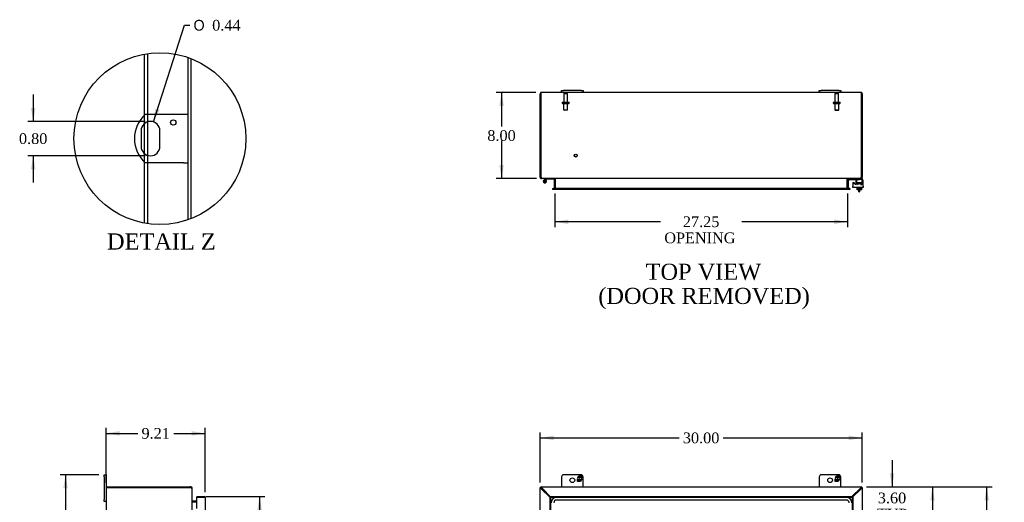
# Model space of a CAD drawing. Header units: inches. Extents: x 20 to 228, y 6 to 156.
# Tile 4 of 9: x 20 to 111, y 96 to 141. Entities that reach past the tile are written whole.
import ezdxf
from ezdxf.enums import TextEntityAlignment as Align

# ---------------------------------------------------------------- set-up
doc = ezdxf.new("R2010")
doc.units = ezdxf.units.IN
doc.header["$MEASUREMENT"] = 0
doc.layers.get('0').update_dxf_attribs({"linetype": 'CONTINUOUS'})
for name, color, linetype in [('COM40153-1', 7, 'CONTINUOUS'), ('COM42667', 7, 'CONTINUOUS'), ('COM42780', 7, 'CONTINUOUS'), ('COM48498', 7, 'CONTINUOUS'), ('COM70219', 7, 'CONTINUOUS'), ('COM71782-5', 7, 'CONTINUOUS'), ('DEFAULT', 7, 'CONTINUOUS'), ('FET07710', 7, 'CONTINUOUS'), ('HNG10620-44B', 7, 'CONTINUOUS'), ('HNG10620-44P', 7, 'CONTINUOUS'), ('SCC19011', 7, 'CONTINUOUS'), ('STD21878', 7, 'CONTINUOUS'), ('STD26094', 7, 'CONTINUOUS'), ('WAF25035', 7, 'CONTINUOUS')]:
    doc.layers.add(name, color=color, linetype=linetype)
doc.styles.add('SEACAD_SOLID_EDGE_ANSI1_SY', font='txt')
doc.styles.add('SEACAD_TIMES_NEW_ROMAN', font='times.ttf')

# ---------------------------------------------------------------- blocks, each defined once
blk = doc.blocks.new('GDIMGGROUP')
at = {"layer": 'DEFAULT', "linetype": 'Continuous'}
for points in [[(109.98, 95.987), (109.772, 97.237), (109.564, 95.987)], [(109.98, 50.487), (109.564, 50.487), (109.772, 49.237)]]:
    blk.add_hatch(color=136, dxfattribs=at).paths.add_polyline_path(points)
at = {"layer": 'DEFAULT', "color": 136, "linetype": 'Continuous'}
for p, q in [((98.576, 97.237), (110.272, 97.237)), ((109.772, 74.087), (109.772, 97.237)), ((109.772, 49.237), (109.772, 72.737)), ((98.576, 49.237), (110.272, 49.237))]:
    blk.add_line(p, q, dxfattribs=at)
at = {"layer": 'DEFAULT', "color": 136, "linetype": 'Continuous', "style": 'SEACAD_TIMES_NEW_ROMAN'}
blk.add_text('48.00', height=1, dxfattribs=at).set_placement((108.066, 73.737), align=Align.TOP_LEFT)
blk = doc.blocks.new('GDIMGGROUP2')
at = {"layer": 'DEFAULT', "linetype": 'Continuous'}
for points in [[(29.025, 102.43), (27.775, 102.222), (29.025, 102.014)], [(35.735, 102.43), (35.735, 102.014), (36.985, 102.222)]]:
    blk.add_hatch(color=136, dxfattribs=at).paths.add_polyline_path(points)
at = {"layer": 'DEFAULT', "color": 136, "linetype": 'Continuous'}
for p, q in [((27.775, 97.629), (27.775, 102.722)), ((36.985, 96.732), (36.985, 102.722)), ((27.775, 102.222), (30.703, 102.222)), ((34.057, 102.222), (36.985, 102.222))]:
    blk.add_line(p, q, dxfattribs=at)
at = {"layer": 'DEFAULT', "color": 136, "linetype": 'Continuous', "style": 'SEACAD_TIMES_NEW_ROMAN'}
blk.add_text('9.21', height=1, dxfattribs=at).set_placement((31.053, 102.722), align=Align.TOP_LEFT)
blk = doc.blocks.new('GDIMGGROUP3')
at = {"layer": 'DEFAULT', "linetype": 'Continuous'}
for points in [[(23.77, 97.112), (24.187, 97.112), (23.979, 98.362)], [(23.77, 49.362), (23.979, 48.112), (24.187, 49.362)]]:
    blk.add_hatch(color=136, dxfattribs=at).paths.add_polyline_path(points)
at = {"layer": 'DEFAULT', "color": 136, "linetype": 'Continuous'}
for p, q in [((27.088, 98.362), (23.479, 98.362)), ((23.979, 98.362), (23.979, 74.087)), ((23.979, 72.737), (23.979, 48.112)), ((27.088, 48.112), (23.479, 48.112))]:
    blk.add_line(p, q, dxfattribs=at)
at = {"layer": 'DEFAULT', "color": 136, "linetype": 'Continuous', "style": 'SEACAD_TIMES_NEW_ROMAN'}
blk.add_text('50.25', height=1, dxfattribs=at).set_placement((22.273, 73.737), align=Align.TOP_LEFT)
blk = doc.blocks.new('GDIMGGROUP9')
at = {"layer": 'DEFAULT', "linetype": 'Continuous'}
for points in [[(101.163, 98.487), (100.746, 98.487), (100.955, 97.237)], [(101.163, 92.391), (100.955, 93.641), (100.746, 92.391)]]:
    blk.add_hatch(color=136, dxfattribs=at).paths.add_polyline_path(points)
at = {"layer": 'DEFAULT', "color": 136, "linetype": 'Continuous'}
for p, q in [((100.955, 99.737), (100.955, 97.237)), ((98.576, 97.237), (101.455, 97.237)), ((98.608, 93.641), (101.455, 93.641)), ((100.955, 93.641), (100.955, 91.141))]:
    blk.add_line(p, q, dxfattribs=at)
at = {"layer": 'DEFAULT', "color": 136, "linetype": 'Continuous', "style": 'SEACAD_TIMES_NEW_ROMAN'}
for s, p in [('3.60', (99.628, 96.706)), ('TYP', (99.557, 95.206))]:
    blk.add_text(s, height=1, dxfattribs=at).set_placement(p, align=Align.TOP_LEFT)
blk = doc.blocks.new('GDIMGGROUP10')
at = {"layer": 'DEFAULT', "linetype": 'Continuous'}
for points in [[(104.923, 95.987), (104.715, 97.237), (104.507, 95.987)], [(104.923, 80.027), (104.507, 80.027), (104.715, 78.777)]]:
    blk.add_hatch(color=136, dxfattribs=at).paths.add_polyline_path(points)
at = {"layer": 'DEFAULT', "color": 136, "linetype": 'Continuous'}
for p, q in [((98.576, 97.237), (105.215, 97.237)), ((104.715, 97.237), (104.715, 88.857)), ((104.715, 87.507), (104.715, 78.777)), ((98.802, 78.777), (105.215, 78.777))]:
    blk.add_line(p, q, dxfattribs=at)
at = {"layer": 'DEFAULT', "color": 136, "linetype": 'Continuous', "style": 'SEACAD_TIMES_NEW_ROMAN'}
blk.add_text('18.46', height=1, dxfattribs=at).set_placement((103.009, 88.507), align=Align.TOP_LEFT)
blk = doc.blocks.new('GDIMGGROUP12')
at = {"layer": 'DEFAULT', "linetype": 'Continuous'}
for points in [[(42.26, 95.09), (42.052, 96.34), (41.843, 95.09)], [(42.26, 51.385), (41.843, 51.385), (42.052, 50.135)]]:
    blk.add_hatch(color=136, dxfattribs=at).paths.add_polyline_path(points)
at = {"layer": 'DEFAULT', "color": 136, "linetype": 'Continuous'}
for p, q in [((37.048, 96.34), (42.552, 96.34)), ((42.052, 96.34), (42.052, 74.087)), ((42.052, 71.237), (42.052, 50.135)), ((37.048, 50.135), (42.552, 50.135))]:
    blk.add_line(p, q, dxfattribs=at)
at = {"layer": 'DEFAULT', "color": 136, "linetype": 'Continuous', "style": 'SEACAD_TIMES_NEW_ROMAN'}
for s, p in [('46.21', (40.346, 73.737)), ('DOOR', (39.955, 72.237))]:
    blk.add_text(s, height=1, dxfattribs=at).set_placement(p, align=Align.TOP_LEFT)
blk = doc.blocks.new('GDIMGGROUP18')
at = {"layer": 'DEFAULT', "linetype": 'Continuous'}
for points in [[(64.38, 132.707), (64.797, 132.707), (64.588, 133.957)], [(64.38, 127.207), (64.588, 125.957), (64.797, 127.207)]]:
    blk.add_hatch(color=136, dxfattribs=at).paths.add_polyline_path(points)
at = {"layer": 'DEFAULT', "color": 136, "linetype": 'Continuous'}
for p, q in [((67.785, 133.957), (64.088, 133.957)), ((64.588, 133.957), (64.588, 130.807)), ((64.588, 129.457), (64.588, 125.957)), ((67.854, 125.957), (64.088, 125.957))]:
    blk.add_line(p, q, dxfattribs=at)
at = {"layer": 'DEFAULT', "color": 136, "linetype": 'Continuous', "style": 'SEACAD_TIMES_NEW_ROMAN'}
blk.add_text('8.00', height=1, dxfattribs=at).set_placement((63.261, 130.457), align=Align.TOP_LEFT)
blk = doc.blocks.new('GDIMGGROUP19')
at = {"layer": 'DEFAULT', "linetype": 'Continuous'}
for points in [[(70.802, 121.719), (70.802, 122.136), (69.552, 121.927)], [(95.552, 121.719), (96.802, 121.927), (95.552, 122.136)]]:
    blk.add_hatch(color=136, dxfattribs=at).paths.add_polyline_path(points)
at = {"layer": 'DEFAULT', "color": 136, "linetype": 'Continuous'}
for p, q in [((69.552, 124.552), (69.552, 121.427)), ((96.802, 124.552), (96.802, 121.427)), ((79.391, 121.927), (69.552, 121.927)), ((96.802, 121.927), (86.963, 121.927))]:
    blk.add_line(p, q, dxfattribs=at)
at = {"layer": 'DEFAULT', "color": 136, "linetype": 'Continuous', "style": 'SEACAD_TIMES_NEW_ROMAN'}
for s, p in [('27.25', (81.471, 122.427)), ('OPENING ', (79.741, 120.927))]:
    blk.add_text(s, height=1, dxfattribs=at).set_placement(p, align=Align.TOP_LEFT)
blk = doc.blocks.new('GDIMGGROUP23')
at = {"layer": 'DEFAULT', "linetype": 'Continuous'}
for points in [[(69.427, 102.007), (68.177, 101.799), (69.427, 101.59)], [(96.927, 102.007), (96.927, 101.59), (98.177, 101.799)]]:
    blk.add_hatch(color=136, dxfattribs=at).paths.add_polyline_path(points)
at = {"layer": 'DEFAULT', "color": 136, "linetype": 'Continuous'}
for p, q in [((68.177, 97.635), (68.177, 102.299)), ((68.177, 101.799), (81.121, 101.799)), ((85.233, 101.799), (98.177, 101.799)), ((98.177, 97.635), (98.177, 102.299))]:
    blk.add_line(p, q, dxfattribs=at)
at = {"layer": 'DEFAULT', "color": 136, "linetype": 'Continuous', "style": 'SEACAD_TIMES_NEW_ROMAN'}
blk.add_text('30.00', height=1, dxfattribs=at).set_placement((81.471, 102.299), align=Align.TOP_LEFT)
blk = doc.blocks.new('GDIMGGROUP28')
at = {"layer": 'DEFAULT', "linetype": 'Continuous'}
blk.add_hatch(color=136, dxfattribs=at).paths.add_polyline_path([(32.341, 132.482), (32.158, 131.229), (32.738, 132.355)])
at = {"layer": 'DEFAULT', "color": 136, "linetype": 'Continuous'}
for p, q in [((32.158, 131.229), (35.044, 140.226)), ((35.044, 140.226), (35.544, 140.226))]:
    blk.add_line(p, q, dxfattribs=at)
for s, style, p in [('O', 'SEACAD_SOLID_EDGE_ANSI1_SY', (35.894, 140.726)), ('0.44', 'SEACAD_TIMES_NEW_ROMAN', (37.635, 140.726))]:
    blk.add_text(s, height=1, dxfattribs=dict(at, style=style)).set_placement(p, align=Align.TOP_LEFT)
blk = doc.blocks.new('GDIMGGROUP29')
at = {"layer": 'DEFAULT', "linetype": 'Continuous'}
for points in [[(20.759, 132.52), (20.967, 131.27), (21.176, 132.52)], [(20.759, 126.82), (21.176, 126.82), (20.967, 128.07)]]:
    blk.add_hatch(color=136, dxfattribs=at).paths.add_polyline_path(points)
at = {"layer": 'DEFAULT', "color": 136, "linetype": 'Continuous'}
for p, q in [((20.967, 133.77), (20.967, 131.27)), ((31.391, 131.27), (20.467, 131.27)), ((31.391, 128.07), (20.467, 128.07)), ((20.967, 128.07), (20.967, 125.57))]:
    blk.add_line(p, q, dxfattribs=at)
at = {"layer": 'DEFAULT', "color": 136, "linetype": 'Continuous', "style": 'SEACAD_TIMES_NEW_ROMAN'}
blk.add_text('0.80', height=1, dxfattribs=at).set_placement((19.64, 130.17), align=Align.TOP_LEFT)

msp = doc.modelspace()

# ---------------------------------------------------------------- linework, layer by layer
at = {"color": 7}
msp.add_circle((32.765, 129.67), 8, dxfattribs=at)
at = {"layer": 'COM40153-1', "color": 7}
for p, q in [((34.959, 131.92), (31.406, 131.92)), ((35.391, 131.92), (34.959, 131.92)), ((31.017, 130.396), (31.017, 128.944)), ((32.765, 128.944), (32.765, 130.396)), ((34.959, 127.42), (31.406, 127.42)), ((34.959, 127.42), (35.391, 127.42)), ((97.855, 124.707), (97.855, 124.886)), ((97.927, 124.886), (97.927, 124.707)), ((97.855, 124.707), (97.927, 124.707))]:
    msp.add_line(p, q, dxfattribs=at)
msp.add_circle((34.015, 131.172), 0.25, dxfattribs=at)
for centre, radius, start, end in [((33.391, 129.67), 3, 131.40962, 228.59038), ((31.891, 130.396), 0.874, 0, 180), ((31.891, 128.944), 0.874, 180, 0)]:
    msp.add_arc(centre, radius, start, end, dxfattribs=at)
at = {"layer": 'COM42667', "color": 7}
for p, q in [((97.587, 125.737), (97.587, 125.478)), ((98.273, 125.255), (98.273, 125.737)), ((97.303, 125.51), (97.303, 125.255)), ((97.303, 125.112), (97.303, 125.255)), ((98.273, 125.112), (97.303, 125.112)), ((97.476, 125.445), (97.413, 125.543)), ((98.273, 125.255), (98.273, 125.112))]:
    msp.add_line(p, q, dxfattribs=at)
for centre, radius, start, end in [((97.712, 125.737), 0.125, 90, 180), ((98.148, 125.737), 0.125, 0, 90), ((97.363, 125.51), 0.06, 32.84551, 180), ((97.527, 125.478), 0.06, 212.84551, 0)]:
    msp.add_arc(centre, radius, start, end, dxfattribs=at)
at = {"layer": 'COM42780', "color": 7}
for p, q in [((96.874, 125.865), (96.925, 125.915)), ((96.874, 125.865), (96.941, 125.798)), ((96.941, 125.798), (96.992, 125.848)), ((97.026, 125.862), (97.924, 125.862)), ((97.059, 125.863), (97.059, 125.862)), ((97.059, 125.863), (97.119, 125.863)), ((97.119, 125.863), (97.119, 125.862)), ((97.119, 125.863), (97.147, 125.863)), ((97.147, 125.863), (97.147, 125.862)), ((97.147, 125.863), (97.309, 125.863)), ((97.26, 125.863), (97.26, 125.862)), ((97.309, 125.863), (97.309, 125.862)), ((97.674, 125.817), (97.674, 125.942)), ((98.174, 125.862), (97.924, 125.862)), ((98.069, 125.957), (98.174, 125.957)), ((98.174, 125.957), (98.174, 125.862)), ((98.174, 125.859), (98.174, 125.862)), ((98.174, 125.815), (98.174, 125.862)), ((98.174, 125.526), (98.174, 125.815)), ((97.674, 125.48), (98.174, 125.48)), ((97.674, 125.385), (97.674, 125.471)), ((97.674, 125.385), (97.69, 125.385)), ((97.729, 125.575), (98.119, 125.575)), ((97.729, 125.575), (97.729, 125.492)), ((97.799, 125.385), (97.799, 125.575)), ((97.817, 125.575), (97.817, 125.385)), ((98.03, 125.385), (98.03, 125.575)), ((98.03, 125.385), (98.132, 125.385)), ((98.049, 125.385), (98.049, 125.575)), ((98.119, 125.48), (98.119, 125.575)), ((98.174, 125.385), (98.174, 125.526))]:
    msp.add_line(p, q, dxfattribs=at)
for radius in [0.143, 0.048]:
    msp.add_arc((97.026, 125.814), radius, 90, 135, dxfattribs=at)
msp.add_ellipse((97.424, 124.857), major_axis=(0, 14.322), ratio=0.017455, start_param=-1.524085, end_param=-1.503851, dxfattribs=at)
msp.add_open_spline([(97.671, 125.854), (97.671, 125.856), (97.67, 125.857), (97.668, 125.861), (97.667, 125.862), (97.665, 125.862)], degree=3, knots=[0.6179659, 0.6179659, 0.6179659, 0.6179659, 0.75, 0.75, 1, 1, 1, 1], dxfattribs=at)
at = {"layer": 'COM48498', "color": 7}
for p, q in [((31.627, 131.92), (31.627, 137.589)), ((31.339, 131.859), (31.339, 137.542)), ((35.391, 122.114), (35.391, 137.227)), ((35.679, 122.22), (35.679, 137.121)), ((68.249, 133.849), (68.249, 133.951)), ((68.249, 133.951), (68.249, 133.849)), ((70.177, 133.957), (68.285, 133.957)), ((94.177, 133.957), (72.177, 133.957)), ((98.069, 133.957), (96.177, 133.957)), ((98.105, 133.849), (98.105, 133.951)), ((98.105, 133.951), (98.105, 133.849)), ((68.177, 126.183), (68.177, 133.849)), ((68.249, 133.849), (68.249, 126.183)), ((68.249, 126.183), (68.249, 133.849)), ((98.105, 126.183), (98.105, 133.849)), ((98.105, 133.849), (98.105, 126.183)), ((98.177, 133.849), (98.177, 126.183)), ((31.339, 131.074), (31.339, 131.859)), ((31.627, 131.229), (31.627, 131.92)), ((31.627, 128.111), (31.627, 131.229)), ((31.339, 128.267), (31.339, 131.074)), ((31.339, 127.482), (31.339, 128.267)), ((31.339, 121.799), (31.339, 127.482)), ((31.627, 127.42), (31.627, 128.111)), ((31.627, 121.752), (31.627, 127.42)), ((68.177, 126.065), (68.177, 126.183)), ((68.249, 126.065), (68.177, 126.065)), ((68.249, 126.183), (68.249, 126.065)), ((68.285, 126.029), (68.266, 126.035)), ((68.285, 126.029), (68.285, 125.957)), ((68.354, 125.957), (68.285, 125.957)), ((98, 125.957), (68.354, 125.957)), ((69.479, 125.931), (69.541, 125.949)), ((69.48, 125.921), (69.48, 125.052)), ((69.552, 125.921), (69.552, 125.052)), ((69.577, 125.921), (69.577, 125.931)), ((69.577, 125.921), (69.577, 125.052)), ((96.777, 125.931), (96.777, 125.921)), ((96.777, 125.052), (96.777, 125.921)), ((96.802, 125.921), (96.802, 125.052)), ((96.876, 125.931), (96.813, 125.949)), ((96.874, 125.921), (96.874, 125.052)), ((98, 125.957), (98.069, 125.957)), ((98.089, 126.035), (98.069, 126.029)), ((98.069, 126.029), (98.069, 125.957)), ((98.105, 126.065), (98.105, 126.183)), ((98.105, 126.065), (98.177, 126.065)), ((98.177, 126.183), (98.177, 126.065)), ((69.322, 125.016), (69.322, 124.944)), ((69.322, 125.016), (69.393, 125.016)), ((69.393, 124.944), (69.322, 124.944)), ((69.393, 125.016), (69.417, 125.016)), ((69.417, 124.944), (69.393, 124.944)), ((69.457, 125.016), (69.417, 125.016)), ((69.417, 125.016), (69.417, 124.944)), ((69.457, 124.944), (69.417, 124.944)), ((96.897, 125.016), (69.457, 125.016)), ((96.897, 124.944), (69.457, 124.944)), ((69.478, 125.04), (69.529, 125.022)), ((69.577, 125.04), (69.577, 125.052)), ((96.777, 125.052), (96.777, 125.04)), ((96.876, 125.04), (96.826, 125.022)), ((96.937, 125.016), (96.897, 125.016)), ((96.937, 124.944), (96.897, 124.944)), ((96.962, 125.016), (96.937, 125.016)), ((96.937, 124.944), (96.937, 125.016)), ((96.962, 124.944), (96.937, 124.944)), ((97.032, 125.016), (96.962, 125.016)), ((97.032, 124.944), (96.962, 124.944)), ((97.032, 125.016), (97.032, 124.944)), ((27.883, 97.237), (35.549, 97.237)), ((35.667, 97.237), (35.549, 97.237)), ((35.667, 97.165), (35.667, 97.237)), ((68.279, 97.237), (68.249, 97.237)), ((68.249, 97.237), (68.249, 97.165)), ((68.279, 97.165), (68.279, 97.237)), ((68.279, 97.237), (98.076, 97.237)), ((98.076, 97.165), (98.076, 97.237)), ((98.105, 97.237), (98.076, 97.237)), ((98.105, 97.237), (98.105, 97.165)), ((27.775, 97.129), (27.775, 49.345)), ((27.782, 97.165), (27.883, 97.165)), ((27.883, 97.165), (27.782, 97.165)), ((27.883, 97.165), (35.549, 97.165)), ((35.549, 97.165), (27.883, 97.165)), ((35.667, 97.165), (35.549, 97.165)), ((35.698, 97.149), (35.703, 97.129)), ((35.703, 97.129), (35.775, 97.129)), ((35.775, 97.06), (35.775, 97.129)), ((35.775, 49.414), (35.775, 97.06)), ((68.177, 97.165), (68.249, 97.165)), ((68.177, 97.135), (68.177, 97.165)), ((68.249, 97.135), (68.177, 97.135)), ((68.177, 49.339), (68.177, 97.135)), ((68.249, 97.165), (68.285, 97.129)), ((68.279, 97.165), (68.249, 97.165)), ((68.249, 97.165), (68.285, 97.129)), ((68.249, 97.165), (68.249, 97.135)), ((68.285, 97.06), (68.266, 97.093)), ((69.114, 96.238), (68.285, 97.06)), ((68.322, 97.149), (68.354, 97.129)), ((69.186, 96.29), (68.354, 97.129)), ((98, 97.129), (97.217, 96.34)), ((97.27, 96.268), (98.069, 97.06)), ((98, 97.129), (98.033, 97.149)), ((98.105, 97.165), (98.069, 97.129)), ((98.105, 97.165), (98.069, 97.129)), ((98.089, 97.093), (98.069, 97.06)), ((98.105, 97.165), (98.076, 97.165)), ((98.177, 97.165), (98.105, 97.165)), ((98.105, 97.135), (98.105, 97.165)), ((98.105, 97.135), (98.177, 97.135)), ((98.177, 97.165), (98.177, 97.135)), ((98.177, 97.135), (98.177, 94.264)), ((35.801, 95.936), (35.783, 95.873)), ((35.801, 95.837), (35.811, 95.837)), ((35.811, 95.934), (36.19, 95.934)), ((35.811, 95.862), (36.19, 95.862)), ((35.811, 95.837), (36.19, 95.837))]:
    msp.add_line(p, q, dxfattribs=at)
for centre, radius, start, end in [((68.285, 133.849), 0.108, 109.47122, 180), ((68.285, 133.849), 0.108, 90, 109.47122), ((98.069, 133.849), 0.108, 70.52878, 90), ((98.069, 133.849), 0.108, 0, 70.52878), ((68.285, 126.065), 0.108, 180, 237.35691), ((68.285, 126.066), 0.109, 237.44818, 269.9087), ((68.499, 126.183), 0.25, 180, 208.15463), ((68.285, 126.065), 0.036, 180, 237.3569), ((68.493, 126.111), 0.219, 191.9896, 218.4732), ((68.358, 126.005), 0.0479, 219.79733, 265.14218), ((69.444, 125.921), 0.036, 16.22059, 89.9999), ((69.444, 125.921), 0.036, 0, 16.22048), ((69.495, 125.815), 0.142, 54.68933, 86.65579), ((69.444, 125.921), 0.108, 0, 16.22048), ((96.86, 125.815), 0.142, 93.34422, 125.31066), ((96.91, 125.921), 0.108, 163.77952, 180), ((96.91, 125.921), 0.036, 163.77952, 180), ((96.91, 125.921), 0.036, 90.0001, 163.77941), ((97.996, 126.005), 0.0479, 274.85782, 320.20267), ((98.069, 126.066), 0.109, 270.0913, 302.55179), ((97.855, 126.183), 0.25, 331.84537, 0), ((98.069, 126.065), 0.036, 302.6431, 360), ((98.069, 126.065), 0.108, 302.6431, 360), ((69.444, 125.052), 0.036, 270.00008, 340.21783), ((69.444, 125.052), 0.036, 340.21791, 0), ((69.485, 125.205), 0.189, 272.23994, 299.18675), ((69.444, 125.052), 0.108, 346.98261, 0), ((96.869, 125.205), 0.189, 240.81327, 267.76005), ((96.91, 125.052), 0.108, 180, 193.01739), ((96.91, 125.052), 0.036, 180, 199.78209), ((96.91, 125.052), 0.036, 199.78217, 269.99992), ((27.883, 97.129), 0.108, 90, 160.52878), ((35.667, 97.129), 0.108, 32.64311, 90), ((27.883, 97.129), 0.108, 160.52878, 180), ((35.549, 96.915), 0.25, 61.84537, 90), ((35.667, 97.129), 0.036, 32.64311, 90), ((35.667, 97.129), 0.109, 0.0913, 32.5518), ((35.728, 97.056), 0.0479, 4.85781, 50.20268), ((68.695, 97.858), 0.898, 238.53984, 242.80605), ((67.556, 96.719), 0.898, 27.19395, 31.46015), ((98.798, 96.719), 0.898, 148.53985, 152.80605), ((97.659, 97.858), 0.898, 297.19395, 301.46015), ((35.811, 95.97), 0.036, 180.0001, 253.77951), ((35.917, 95.919), 0.142, 183.34421, 215.31064), ((35.811, 95.97), 0.108, 253.77961, 270), ((35.811, 95.97), 0.036, 253.77961, 270)]:
    msp.add_arc(centre, radius, start, end, dxfattribs=at)
for centre, major_axis, start_param, end_param in [((68.285, 133.849), (0, -0.108), 3.141593, 3.48143), ((98.069, 133.849), (0, -0.108), 2.801756, 3.141593), ((27.883, 97.129), (0.108, 0), 2.801756, 3.141593)]:
    msp.add_ellipse(centre, major_axis=major_axis, ratio=0.997813, start_param=start_param, end_param=end_param, dxfattribs=at)
for points, knots in [([(98.033, 125.974), (98.034, 125.975), (98.036, 125.977), (98.039, 125.981), (98.042, 125.985), (98.045, 125.99), (98.048, 125.994), (98.051, 126), (98.053, 126.005), (98.057, 126.013), (98.062, 126.023), (98.066, 126.035), (98.07, 126.046), (98.073, 126.055), (98.075, 126.062), (98.076, 126.065)], [0, 0, 0, 0, 0.058508, 0.117588, 0.177234, 0.23744, 0.298196, 0.359495, 0.421327, 0.483683, 0.609872, 0.738031, 0.824554, 0.911887, 1, 1, 1, 1]), ([(68.279, 97.237), (68.279, 97.237), (68.281, 97.237), (68.283, 97.236), (68.285, 97.235), (68.287, 97.234), (68.289, 97.232), (68.291, 97.23), (68.293, 97.228), (68.296, 97.225), (68.299, 97.221), (68.304, 97.215), (68.309, 97.207), (68.315, 97.197), (68.32, 97.191), (68.322, 97.187)], [0, 0, 0, 0, 0.058839, 0.117335, 0.175479, 0.233264, 0.290679, 0.347718, 0.404373, 0.460635, 0.516498, 0.640635, 0.762642, 0.882451, 1, 1, 1, 1]), ([(98.033, 97.187), (98.034, 97.189), (98.036, 97.192), (98.039, 97.197), (98.042, 97.202), (98.045, 97.207), (98.048, 97.211), (98.051, 97.215), (98.053, 97.219), (98.057, 97.224), (98.062, 97.229), (98.066, 97.233), (98.07, 97.235), (98.073, 97.237), (98.075, 97.237), (98.076, 97.237)], [0, 0, 0, 0, 0.058508, 0.117588, 0.177234, 0.23744, 0.298196, 0.359495, 0.421327, 0.483683, 0.609872, 0.738031, 0.824554, 0.911887, 1, 1, 1, 1]), ([(35.758, 97.093), (35.757, 97.094), (35.755, 97.096), (35.751, 97.099), (35.747, 97.102), (35.743, 97.105), (35.738, 97.108), (35.733, 97.111), (35.727, 97.113), (35.72, 97.117), (35.709, 97.121), (35.698, 97.126), (35.687, 97.13), (35.677, 97.133), (35.671, 97.135), (35.667, 97.135)], [0, 0, 0, 0, 0.058508, 0.117588, 0.177234, 0.23744, 0.298196, 0.359495, 0.421327, 0.483683, 0.609872, 0.738031, 0.824554, 0.911887, 1, 1, 1, 1]), ([(68.227, 97.093), (68.225, 97.094), (68.222, 97.096), (68.217, 97.099), (68.212, 97.102), (68.208, 97.105), (68.203, 97.108), (68.199, 97.111), (68.195, 97.113), (68.191, 97.117), (68.185, 97.121), (68.181, 97.126), (68.179, 97.13), (68.177, 97.133), (68.177, 97.135), (68.177, 97.135)], [0, 0, 0, 0, 0.058508, 0.117588, 0.177234, 0.23744, 0.298196, 0.359495, 0.421327, 0.483683, 0.609872, 0.738031, 0.824554, 0.911887, 1, 1, 1, 1]), ([(68.266, 97.093), (68.264, 97.097), (68.261, 97.101), (68.257, 97.109), (68.256, 97.113), (68.253, 97.12), (68.251, 97.123), (68.25, 97.13), (68.249, 97.133), (68.249, 97.135)], [0, 0, 0, 0, 0.25, 0.25, 0.5, 0.5, 0.75, 0.75, 1, 1, 1, 1]), ([(68.279, 97.165), (68.282, 97.165), (68.285, 97.165), (68.291, 97.163), (68.295, 97.162), (68.302, 97.159), (68.305, 97.157), (68.313, 97.153), (68.317, 97.151), (68.322, 97.149)], [0, 0, 0, 0, 0.25, 0.25, 0.5, 0.5, 0.75, 0.75, 1, 1, 1, 1]), ([(98.033, 97.149), (98.037, 97.151), (98.041, 97.153), (98.049, 97.157), (98.053, 97.159), (98.06, 97.162), (98.063, 97.163), (98.07, 97.165), (98.073, 97.165), (98.076, 97.165)], [0, 0, 0, 0, 0.25, 0.25, 0.5, 0.5, 0.75, 0.75, 1, 1, 1, 1]), ([(98.105, 97.135), (98.105, 97.133), (98.105, 97.13), (98.103, 97.123), (98.102, 97.12), (98.099, 97.113), (98.097, 97.109), (98.093, 97.101), (98.091, 97.097), (98.089, 97.093)], [0, 0, 0, 0, 0.25, 0.25, 0.5, 0.5, 0.75, 0.75, 1, 1, 1, 1]), ([(98.177, 97.135), (98.177, 97.135), (98.177, 97.134), (98.176, 97.132), (98.175, 97.13), (98.174, 97.127), (98.172, 97.125), (98.17, 97.123), (98.168, 97.121), (98.165, 97.119), (98.161, 97.115), (98.155, 97.111), (98.147, 97.105), (98.138, 97.099), (98.131, 97.095), (98.127, 97.093)], [0, 0, 0, 0, 0.058839, 0.117335, 0.175479, 0.233264, 0.290679, 0.347718, 0.404373, 0.460635, 0.516498, 0.640635, 0.762642, 0.882451, 1, 1, 1, 1])]:
    msp.add_open_spline(points, degree=3, knots=knots, dxfattribs=at)
at = {"layer": 'COM70219', "color": 7}
for p, q in [((96.703, 96.263), (69.707, 96.263)), ((96.703, 96.262), (69.707, 96.262)), ((96.703, 96.013), (69.707, 96.013))]:
    msp.add_line(p, q, dxfattribs=at)
for centre, radius, start, end in [((69.707, 95.763), 0.5, 90, 180), ((69.707, 95.763), 0.499, 90, 180), ((69.707, 95.763), 0.25, 90, 180), ((96.703, 95.763), 0.5, 0, 90), ((96.703, 95.763), 0.499, 0, 90), ((96.703, 95.763), 0.25, 0, 90)]:
    msp.add_arc(centre, radius, start, end, dxfattribs=at)
at = {"layer": 'COM71782-5', "color": 7}
for p, q in [((36.218, 96.34), (36.218, 96.268)), ((36.218, 96.34), (36.877, 96.34)), ((69.186, 96.34), (69.186, 96.268)), ((69.186, 96.34), (97.23, 96.34)), ((97.23, 96.34), (97.23, 96.268)), ((36.877, 96.268), (36.19, 96.268)), ((36.19, 96.268), (36.19, 95.237)), ((36.218, 96.268), (36.877, 96.268)), ((36.979, 96.268), (36.877, 96.268)), ((36.877, 96.268), (36.979, 96.268)), ((36.985, 96.232), (36.985, 50.243)), ((69.114, 96.268), (69.186, 96.268)), ((69.114, 50.207), (69.114, 96.268)), ((69.186, 96.268), (97.23, 96.268)), ((69.186, 96.268), (69.222, 96.232)), ((69.186, 50.207), (69.186, 96.268)), ((69.186, 96.268), (69.222, 96.232)), ((97.23, 96.268), (97.194, 96.232)), ((97.23, 96.268), (97.194, 96.232)), ((97.23, 96.268), (97.23, 50.207)), ((97.302, 96.268), (97.23, 96.268)), ((97.302, 96.268), (97.302, 50.207))]:
    msp.add_line(p, q, dxfattribs=at)
for start, end in [(19.47122, 90), (0, 19.47122)]:
    msp.add_arc((36.877, 96.232), 0.108, start, end, dxfattribs=at)
msp.add_ellipse((36.877, 96.232), major_axis=(-0.108, 0), ratio=0.997813, start_param=3.141593, end_param=3.48143, dxfattribs=at)
at = {"layer": 'FET07710', "color": 7}
for p, q in [((70.177, 134.144), (70.365, 134.144)), ((70.177, 133.957), (70.177, 134.144)), ((70.365, 133.957), (70.177, 133.957)), ((71.99, 134.144), (70.365, 134.144)), ((71.99, 133.957), (70.365, 133.957)), ((71.99, 134.144), (72.177, 134.144)), ((72.177, 133.957), (71.99, 133.957)), ((72.177, 134.144), (72.177, 133.957)), ((94.177, 134.144), (94.365, 134.144)), ((94.177, 133.957), (94.177, 134.144)), ((94.365, 133.957), (94.177, 133.957)), ((95.99, 134.144), (94.365, 134.144)), ((95.99, 133.957), (94.365, 133.957)), ((95.99, 134.144), (96.177, 134.144)), ((96.177, 133.957), (95.99, 133.957)), ((96.177, 134.144), (96.177, 133.957)), ((27.588, 98.175), (27.588, 98.362)), ((27.588, 98.362), (27.775, 98.362)), ((27.588, 98.175), (27.588, 96.05)), ((27.775, 98.362), (27.775, 98.175)), ((27.775, 98.175), (27.775, 97.129)), ((70.177, 98.175), (70.177, 97.237)), ((71.99, 98.362), (70.365, 98.362)), ((71.667, 98.057), (71.789, 98.269)), ((71.83, 98.163), (71.731, 98.163)), ((71.731, 98.163), (71.731, 98.057)), ((71.789, 98.269), (71.899, 98.269)), ((71.83, 98.057), (71.83, 98.163)), ((71.988, 98.163), (71.889, 98.163)), ((71.889, 98.163), (71.889, 98.057)), ((71.899, 98.269), (71.899, 98.191)), ((71.899, 98.191), (71.943, 98.269)), ((71.943, 98.269), (72.052, 98.269)), ((71.988, 98.057), (71.988, 98.163)), ((72.052, 98.269), (72.052, 98.057)), ((72.177, 97.237), (72.177, 98.175)), ((94.177, 98.175), (94.177, 97.237)), ((95.99, 98.362), (94.365, 98.362)), ((95.667, 98.057), (95.789, 98.269)), ((95.83, 98.163), (95.731, 98.163)), ((95.731, 98.163), (95.731, 98.057)), ((95.789, 98.269), (95.899, 98.269)), ((95.83, 98.057), (95.83, 98.163)), ((95.988, 98.163), (95.889, 98.163)), ((95.889, 98.163), (95.889, 98.057)), ((95.899, 98.269), (95.899, 98.191)), ((95.899, 98.191), (95.943, 98.269)), ((95.943, 98.269), (96.052, 98.269)), ((95.988, 98.057), (95.988, 98.163)), ((96.052, 98.269), (96.052, 98.057)), ((96.177, 97.237), (96.177, 98.175)), ((71.731, 98.057), (71.667, 98.057)), ((71.667, 97.747), (71.667, 97.959)), ((71.667, 97.959), (71.731, 97.959)), ((71.776, 97.747), (71.667, 97.747)), ((71.731, 97.959), (71.731, 97.854)), ((71.731, 97.854), (71.83, 97.854)), ((71.821, 97.825), (71.776, 97.747)), ((71.821, 97.747), (71.821, 97.825)), ((71.93, 97.747), (71.821, 97.747)), ((71.889, 98.057), (71.83, 98.057)), ((71.83, 97.854), (71.83, 97.959)), ((71.83, 97.959), (71.889, 97.959)), ((71.889, 97.959), (71.889, 97.854)), ((71.889, 97.854), (71.988, 97.854)), ((72.052, 97.959), (71.93, 97.747)), ((72.052, 98.057), (71.988, 98.057)), ((71.988, 97.854), (71.988, 97.959)), ((71.988, 97.959), (72.052, 97.959)), ((95.731, 98.057), (95.667, 98.057)), ((95.667, 97.747), (95.667, 97.959)), ((95.667, 97.959), (95.731, 97.959)), ((95.776, 97.747), (95.667, 97.747)), ((95.731, 97.959), (95.731, 97.854)), ((95.731, 97.854), (95.83, 97.854)), ((95.821, 97.825), (95.776, 97.747)), ((95.821, 97.747), (95.821, 97.825)), ((95.93, 97.747), (95.821, 97.747)), ((95.889, 98.057), (95.83, 98.057)), ((95.83, 97.854), (95.83, 97.959)), ((95.83, 97.959), (95.889, 97.959)), ((95.889, 97.959), (95.889, 97.854)), ((95.889, 97.854), (95.988, 97.854)), ((96.052, 97.959), (95.93, 97.747)), ((96.052, 98.057), (95.988, 98.057)), ((95.988, 97.854), (95.988, 97.959)), ((95.988, 97.959), (96.052, 97.959)), ((27.588, 95.862), (27.588, 96.05)), ((27.775, 95.862), (27.588, 95.862))]:
    msp.add_line(p, q, dxfattribs=at)
for centre in [(71.177, 97.862), (95.177, 97.862)]:
    msp.add_circle(centre, 0.219, dxfattribs=at)
for centre, start, end in [((70.365, 98.175), 90, 180), ((71.99, 98.175), 0, 90), ((94.365, 98.175), 90, 180), ((95.99, 98.175), 0, 90)]:
    msp.add_arc(centre, 0.188, start, end, dxfattribs=at)
at = {"layer": 'HNG10620-44B', "color": 7}
for p, q in [((68.616, 125.913), (68.507, 125.804)), ((68.659, 125.871), (68.573, 125.785)), ((68.634, 125.931), (68.616, 125.913)), ((68.616, 125.913), (68.659, 125.871)), ((68.662, 125.843), (68.644, 125.785)), ((68.676, 125.889), (68.659, 125.871)), ((69.432, 125.897), (68.697, 125.897)), ((69.432, 125.957), (69.432, 125.897))]:
    msp.add_line(p, q, dxfattribs=at)
for centre, radius, start, end in [((68.616, 125.696), 0.154, 135, 72.81814), ((68.697, 125.868), 0.089, 90, 135), ((68.697, 125.868), 0.029, 90, 135)]:
    msp.add_arc(centre, radius, start, end, dxfattribs=at)
at = {"layer": 'HNG10620-44P', "color": 7}
for p, q in [((68.501, 125.761), (68.501, 125.631)), ((68.731, 125.761), (68.501, 125.761)), ((68.731, 125.631), (68.501, 125.631)), ((68.731, 125.631), (68.731, 125.761))]:
    msp.add_line(p, q, dxfattribs=at)
for centre, start, end in [((68.621, 125.527), 90.97221, 117.10044), ((68.621, 125.864), 242.90064, 269.02621), ((68.612, 125.527), 62.90117, 89.0261), ((68.612, 125.864), 270.97218, 297.10055)]:
    msp.add_arc(centre, 0.262, start, end, dxfattribs=at)
at = {"layer": 'SCC19011', "color": 7}
for p, q in [((97.709, 124.886), (97.709, 125.067)), ((97.924, 124.886), (97.709, 124.886)), ((97.924, 124.886), (97.924, 125.067)), ((98.139, 124.886), (97.924, 124.886)), ((98.139, 124.886), (98.139, 125.067))]:
    msp.add_line(p, q, dxfattribs=at)
at = {"layer": 'STD21878', "color": 7}
for radius in [0.141, 0.125]:
    msp.add_circle((71.499, 128.089), radius, dxfattribs=at)
at = {"layer": 'STD26094', "color": 7}
for p, q in [((70.447, 133.885), (70.657, 133.885)), ((95.697, 133.885), (95.907, 133.885)), ((70.227, 133.018), (70.227, 132.978)), ((70.257, 133.048), (70.847, 133.048)), ((70.387, 133.825), (70.387, 133.048)), ((70.717, 133.048), (70.717, 133.825)), ((70.877, 132.978), (70.877, 133.018)), ((95.477, 133.018), (95.477, 132.978)), ((95.507, 133.048), (96.097, 133.048)), ((95.637, 133.825), (95.637, 133.048)), ((95.967, 133.048), (95.967, 133.825)), ((96.127, 132.978), (96.127, 133.018)), ((70.257, 132.948), (70.847, 132.948)), ((70.365, 132.948), (70.365, 132.361)), ((70.365, 132.361), (70.74, 132.361)), ((70.365, 132.361), (70.402, 132.323)), ((70.702, 132.323), (70.402, 132.323)), ((70.702, 132.323), (70.74, 132.361)), ((70.74, 132.361), (70.74, 132.948)), ((95.507, 132.948), (96.097, 132.948)), ((95.615, 132.948), (95.615, 132.361)), ((95.615, 132.361), (95.99, 132.361)), ((95.615, 132.361), (95.652, 132.323)), ((95.652, 132.323), (95.952, 132.323)), ((95.952, 132.323), (95.99, 132.361)), ((95.99, 132.361), (95.99, 132.948))]:
    msp.add_line(p, q, dxfattribs=at)
for centre, radius, start, end in [((70.447, 133.825), 0.06, 90, 180), ((70.657, 133.825), 0.06, 0, 90), ((95.697, 133.825), 0.06, 90, 180), ((95.907, 133.825), 0.06, 0, 90), ((70.257, 133.018), 0.03, 90, 180), ((70.257, 132.978), 0.03, 180, 270), ((70.847, 133.018), 0.03, 0, 90), ((70.847, 132.978), 0.03, 270, 0), ((95.507, 133.018), 0.03, 90, 180), ((95.507, 132.978), 0.03, 180, 270), ((96.097, 133.018), 0.03, 0, 90), ((96.097, 132.978), 0.03, 270, 0)]:
    msp.add_arc(centre, radius, start, end, dxfattribs=at)
at = {"layer": 'WAF25035', "color": 7}
for p, q in [((97.674, 125.112), (97.674, 125.067)), ((97.674, 125.067), (98.174, 125.067)), ((98.174, 125.067), (98.174, 125.112))]:
    msp.add_line(p, q, dxfattribs=at)

# ---------------------------------------------------------------- block references
at = {"layer": 'DEFAULT', "color": 7}
for name in ['GDIMGGROUP28', 'GDIMGGROUP18', 'GDIMGGROUP29', 'GDIMGGROUP19', 'GDIMGGROUP2', 'GDIMGGROUP23', 'GDIMGGROUP9', 'GDIMGGROUP3', 'GDIMGGROUP', 'GDIMGGROUP10', 'GDIMGGROUP12']:
    msp.add_blockref(name, (0, 0), dxfattribs=at)

# ---------------------------------------------------------------- texts
at = {"layer": 'DEFAULT', "color": 7, "style": 'SEACAD_TIMES_NEW_ROMAN'}
for s, p in [('DETAIL Z', (27.842, 120.84)), ('TOP VIEW', (78.003, 118.021)), ('(DOOR REMOVED)', (73.596, 115.771))]:
    msp.add_text(s, height=1.5, dxfattribs=at).set_placement(p, align=Align.TOP_LEFT)

doc.saveas('drawing.dxf')
